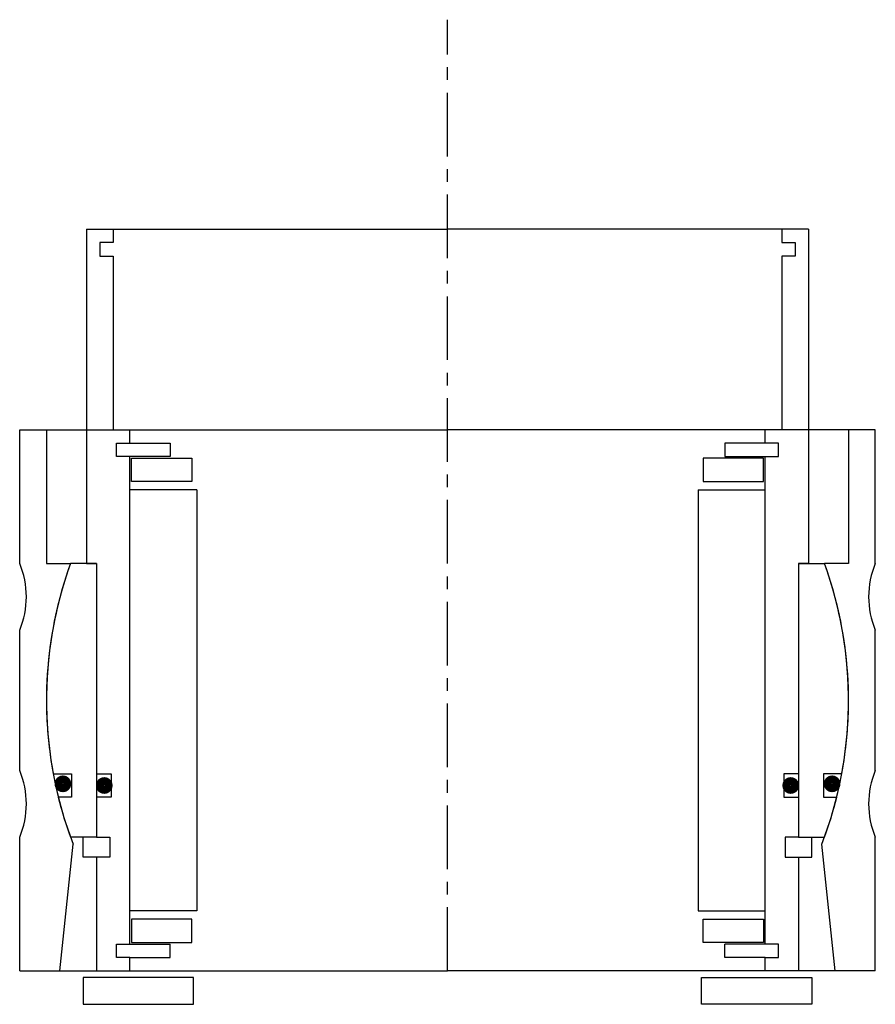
# Model space of a CAD drawing. Header units: millimetres. Extents: x -64 to 64, y -5 to 142.
import ezdxf

# ---------------------------------------------------------------- set-up
doc = ezdxf.new("R2010")
doc.units = ezdxf.units.MM
doc.header["$LTSCALE"] = 0.3
doc.header["$MEASUREMENT"] = 0
doc.linetypes.add('CENTER', pattern=[50.8, 31.75, -6.35, 6.35, -6.35])
doc.layers.get('0').update_dxf_attribs({"linetype": 'CONTINUOUS'})
doc.layers.add('Center', color=1, linetype='CENTER')

# ---------------------------------------------------------------- blocks, each defined once
blk = doc.blocks.new('house4S070')
for p, q in [((-64, 20.5), (-64, 40.5)), ((-64, 40.5), (-60, 40.5)), ((-60, 40.5), (0, 40.5)), ((-60, 40.5), (-60, 20.5)), ((60, 40.5), (0, 40.5)), ((60, 40.5), (60, 20.5)), ((64, 40.5), (60, 40.5)), ((64, 20.5), (64, 40.5)), ((-60, 20.5), (-56.39, 20.5)), ((60, 20.5), (56.39, 20.5)), ((-64, -10.5), (-64, 10.5)), ((64, -10.5), (64, 10.5)), ((-64, -40.5), (-64, -20.5)), ((64, -40.5), (64, -20.5)), ((-58, -40.5), (-56, -21.55)), ((58, -40.5), (56, -21.55)), ((-64, -40.5), (-58, -40.5)), ((-58, -40.5), (0, -40.5)), ((58, -40.5), (0, -40.5)), ((64, -40.5), (58, -40.5))]:
    blk.add_line(p, q)
for centre, radius, start, end in [((-76, 15.5), 13, 337.3801, 22.6199), ((0, 0), 60, 160.0216, 201.051), ((0, 0), 60, 338.949, 19.9784), ((76, 15.5), 13, 157.3801, 202.6199), ((-76, -15.5), 13, 337.3801, 22.6199), ((76, -15.5), 13, 157.3801, 202.6199)]:
    blk.add_arc(centre, radius, start, end)
blk = doc.blocks.new('innerhouse-4S075')
for p, q in [((-54, 70.5), (-54, 20.5)), ((-54, 70.5), (-50, 70.5)), ((-50, 70.5), (0, 70.5)), ((-50, 70.5), (-50, 68.5)), ((50, 70.5), (0, 70.5)), ((54, 70.5), (50, 70.5)), ((50, 70.5), (50, 68.5)), ((54, 70.5), (54, 20.5)), ((-50, 68.5), (-52, 68.5)), ((-52, 68.5), (-52, 66.5)), ((50, 68.5), (52, 68.5)), ((52, 68.5), (52, 66.5)), ((-52, 66.5), (-50, 66.5)), ((-50, 66.5), (-50, 40.5)), ((50, 66.5), (50, 40.5)), ((52, 66.5), (50, 66.5)), ((-50, 40.5), (-47.5, 40.5)), ((-47.5, 38.5), (-47.5, 40.5)), ((47.5, 38.5), (47.5, 40.5)), ((50, 40.5), (47.5, 40.5)), ((-49.5, 38.5), (-47.5, 38.5)), ((-49.5, 36.5), (-49.5, 38.5)), ((-47.5, 38.5), (-41.5, 38.5)), ((-41.5, 38.5), (-41.5, 36.5)), ((47.5, 38.5), (41.5, 38.5)), ((41.5, 38.5), (41.5, 36.5)), ((49.5, 38.5), (47.5, 38.5)), ((49.5, 36.5), (49.5, 38.5)), ((-41.5, 36.5), (-49.5, 36.5)), ((-47.5, -36.5), (-47.5, 36.5)), ((-47.25, 36.25), (-38.25, 36.25)), ((-47.25, 32.75), (-47.25, 36.25)), ((-38.25, 36.25), (-38.25, 32.75)), ((47.25, 36.25), (38.25, 36.25)), ((38.25, 36.25), (38.25, 32.75)), ((41.5, 36.5), (49.5, 36.5)), ((47.25, 32.75), (47.25, 36.25)), ((47.5, -36.5), (47.5, 36.5)), ((-38.25, 32.75), (-47.25, 32.75)), ((38.25, 32.75), (47.25, 32.75)), ((-37.5, 31.5), (-47.5, 31.5)), ((-37.5, 31.5), (-37.5, -31.5)), ((37.5, 31.5), (37.5, -31.5)), ((37.5, 31.5), (47.5, 31.5)), ((-52.5, 20.5), (-56.39, 20.5)), ((-54, 20.5), (-52.5, 20.5)), ((-52.5, 20.5), (-52.5, -20.5)), ((-52.5, 20.5), (-52.5, -11)), ((52.5, 20.5), (52.5, -11)), ((52.5, 20.5), (52.5, -20.5)), ((52.5, 20.5), (56.39, 20.5)), ((54, 20.5), (52.5, 20.5)), ((-58.98, -11), (-56.25, -11)), ((-56.25, -11), (-56.25, -14.5)), ((-52.5, -11), (-50.3, -11)), ((-50.3, -11), (-50.3, -14.5)), ((52.5, -11), (50.3, -11)), ((50.3, -11), (50.3, -14.5)), ((56.25, -11), (56.25, -14.5)), ((58.98, -11), (56.25, -11)), ((-56.25, -14.5), (-58.22, -14.5)), ((-52.5, -14.5), (-52.5, -20.5)), ((-50.3, -14.5), (-52.5, -14.5)), ((50.3, -14.5), (52.5, -14.5)), ((52.5, -14.5), (52.5, -20.5)), ((56.25, -14.5), (58.22, -14.5)), ((-52.5, -20.5), (-56.39, -20.5)), ((-54.5, -23.5), (-54.5, -20.5)), ((-52.5, -20.5), (-50.5, -20.5)), ((-50.5, -20.5), (-50.5, -23.5)), ((52.5, -20.5), (50.5, -20.5)), ((50.5, -20.5), (50.5, -23.5)), ((52.5, -20.5), (56.39, -20.5)), ((54.5, -23.5), (54.5, -20.5)), ((-52.5, -23.5), (-54.5, -23.5)), ((-52.5, -23.5), (-52.5, -40.5)), ((-50.5, -23.5), (-52.5, -23.5)), ((50.5, -23.5), (52.5, -23.5)), ((52.5, -23.5), (52.5, -40.5)), ((52.5, -23.5), (54.5, -23.5)), ((-37.5, -31.5), (-47.5, -31.5)), ((37.5, -31.5), (47.5, -31.5)), ((-38.25, -32.75), (-47.25, -32.75)), ((-47.25, -32.75), (-47.25, -36.25)), ((-38.25, -36.25), (-38.25, -32.75)), ((38.25, -32.75), (47.25, -32.75)), ((38.25, -36.25), (38.25, -32.75)), ((47.25, -32.75), (47.25, -36.25)), ((-49.5, -36.5), (-41.5, -36.5)), ((-49.5, -38.5), (-49.5, -36.5)), ((-47.25, -36.25), (-38.25, -36.25)), ((-41.5, -38.5), (-41.5, -36.5)), ((47.25, -36.25), (38.25, -36.25)), ((49.5, -36.5), (41.5, -36.5)), ((41.5, -38.5), (41.5, -36.5)), ((49.5, -38.5), (49.5, -36.5)), ((-47.5, -38.5), (-49.5, -38.5)), ((-47.5, -40.5), (-47.5, -38.5)), ((-47.5, -38.5), (-41.5, -38.5)), ((47.5, -38.5), (41.5, -38.5)), ((47.5, -40.5), (47.5, -38.5)), ((47.5, -38.5), (49.5, -38.5)), ((-52.5, -40.5), (-47.5, -40.5)), ((-47.5, -40.5), (0, -40.5)), ((47.5, -40.5), (0, -40.5)), ((52.5, -40.5), (47.5, -40.5)), ((-38, -41.5), (-54.5, -41.5)), ((-54.5, -41.5), (-54.5, -45.5)), ((-38, -45.5), (-38, -41.5)), ((38, -41.5), (54.5, -41.5)), ((38, -45.5), (38, -41.5)), ((54.5, -41.5), (54.5, -45.5)), ((-54.5, -45.5), (-38, -45.5)), ((54.5, -45.5), (38, -45.5))]:
    blk.add_line(p, q)
at = {"const_width": 1.2}
for points in [[(-56.89, -12.5, -1), (-58.19, -12.5, -1)], [(-50.7, -12.75, -1), (-52, -12.75, -1)], [(50.7, -12.75, 1), (52, -12.75, 1)], [(56.89, -12.5, 1), (58.19, -12.5, 1)]]:
    blk.add_lwpolyline(points, format="xyb", close=True, dxfattribs=at)
for start, end in [(160.0216, 190.564), (349.436, 19.9784), (193.9849, 199.9784), (340.0216, 346.0151)]:
    blk.add_arc((0, 0), 60, start, end)
at = {"layer": 'Center'}
blk.add_line((0, -40.5), (0, 101.87), dxfattribs=at)

msp = doc.modelspace()

# ---------------------------------------------------------------- block references
for name in ['innerhouse-4S075', 'house4S070']:
    msp.add_blockref(name, (0, 40.5))

doc.saveas('drawing.dxf')
